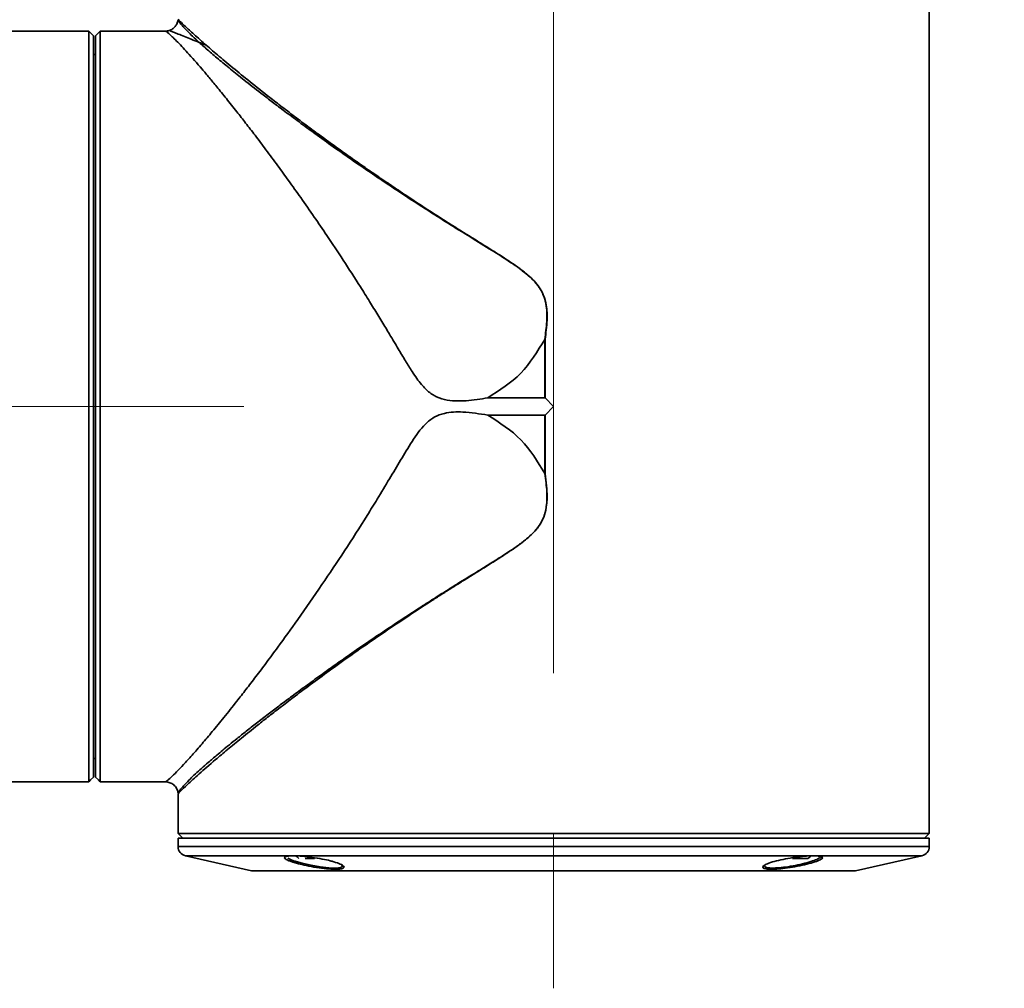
# Model space of a CAD drawing. Header units: millimetres. Extents: x 0 to 3360, y 0 to 2379.
# Tile 17 of 21: x 1440 to 1545, y 1935 to 2038. Entities that reach past the tile are written whole.
import ezdxf

# ---------------------------------------------------------------- set-up
doc = ezdxf.new("R2010")
doc.units = ezdxf.units.MM
doc.header["$LTSCALE"] = 8
doc.linetypes.add('CENTERX2', pattern=[20.32, 12.7, -2.54, 2.54, -2.54])
doc.layers.get('0').update_dxf_attribs({"lineweight": 18})
doc.layers.add('中心线层', color=6, linetype='CENTERX2', lineweight=25)
doc.layers.add('标注层', color=150, linetype='Continuous', lineweight=18)
doc.styles.add('SLDTEXTSTYLE1', font='txt')
doc.dimstyles.new('SLDDIMSTYLE0', dxfattribs={"dimtxt": 28, "dimasz": 32, "dimexe": 0, "dimexo": 0.0625, "dimgap": 7, "dimtad": 1, "dimrnd": 1e-09, "dimzin": 12, "dimdsep": 46, "dimtxsty": 'SLDTEXTSTYLE1', "dimcen": 0.09, "dimdle": 64, "dimadec": 0, "dimazin": 3, "dimtfac": 1, "dimtdec": 3, "dimtmove": 0, "dimatfit": 0, "dimfxl": 1, "dimfrac": 2, "dimtolj": 1, "dimarcsym": 0})

# ---------------------------------------------------------------- blocks, each defined once
blk = doc.blocks.new('*X30')
at = {"layer": '标注层'}
for points in [[(1274, 2099.02), (1278, 2131.02), (1270, 2131.02)], [(1274, 1997.02), (1270, 1965.02), (1278, 1965.02)]]:
    blk.add_hatch(color=256, dxfattribs=at).paths.add_polyline_path(points, flags=0)
for p, q in [((1274, 2099.02), (1274, 2147.02)), ((1498.05, 2099.02), (1258, 2099.02)), ((1274, 1997.02), (1274, 2099.02)), ((1393.82, 1997.02), (1258, 1997.02)), ((1274, 1997.02), (1274, 1949.02))]:
    blk.add_line(p, q, dxfattribs=at)
at = {"layer": '标注层', "insert": (1237.9, 2023.58), "char_height": 28, "width": 106.0559, "attachment_point": 1, "rotation": 90, "style": 'SLDTEXTSTYLE1'}
blk.add_mtext('102', dxfattribs=at)
blk = doc.blocks.new('*X32')
at = {"layer": '标注层'}
for points in [[(1394.51, 2202.63), (1362.51, 2206.63), (1362.51, 2198.63)], [(1496.51, 2202.63), (1528.51, 2198.63), (1528.51, 2206.63)]]:
    blk.add_hatch(color=256, dxfattribs=at).paths.add_polyline_path(points, flags=0)
for p, q in [((1394.51, 1964.73), (1394.51, 2218.63)), ((1496.51, 2070.22), (1496.51, 2218.63)), ((1394.51, 2202.63), (1346.51, 2202.63)), ((1496.51, 2202.63), (1394.51, 2202.63)), ((1496.51, 2202.63), (1544.51, 2202.63))]:
    blk.add_line(p, q, dxfattribs=at)
at = {"layer": '标注层', "insert": (1421.07, 2238.72), "char_height": 28, "width": 106.0559, "attachment_point": 1, "style": 'SLDTEXTSTYLE1'}
blk.add_mtext('102', dxfattribs=at)

msp = doc.modelspace()

# ---------------------------------------------------------------- linework, layer by layer
at = {"color": 7, "linetype": 'Continuous', "lineweight": 35}
for p, q in [((1536.514, 1951.525), (1536.514, 2046.023)), ((1443.514, 2037.023), (1349.016, 2037.023)), ((1447.011, 2037.01), (1443.513, 2037.01)), ((1447.198, 2036.823), (1447.011, 2037.01)), ((1447.011, 2037.01), (1447.011, 2037.01)), ((1447.011, 2037.01), (1447.198, 2036.823)), ((1447.511, 2036.511), (1447.198, 2036.823)), ((1447.513, 2036.511), (1447.511, 2036.511)), ((1447.513, 2036.511), (1447.514, 2036.511)), ((1447.716, 2036.523), (1447.714, 2036.523)), ((1448.216, 2037.023), (1447.716, 2036.523)), ((1455.172, 2037.023), (1448.216, 2037.023)), ((1447.712, 2034.523), (1447.514, 2034.523)), ((1495.577, 2004.192), (1495.596, 2004.19)), ((1495.577, 1997.947), (1495.577, 2004.192)), ((1495.596, 2004.19), (1495.596, 1997.937)), ((1489.509, 1997.947), (1495.577, 1997.947)), ((1495.596, 1997.937), (1495.594, 1997.939)), ((1496.51, 1997.023), (1495.596, 1997.937)), ((1495.596, 1996.109), (1496.51, 1997.023)), ((1495.577, 1996.099), (1489.509, 1996.099)), ((1495.577, 1989.854), (1495.577, 1996.099)), ((1495.594, 1996.107), (1495.596, 1996.109)), ((1495.596, 1996.109), (1495.596, 1989.856)), ((1495.577, 1989.854), (1495.596, 1989.856)), ((1447.514, 1959.523), (1447.712, 1959.523)), ((1435.78, 1957.023), (1443.514, 1957.023)), ((1443.513, 1957.036), (1447.011, 1957.036)), ((1447.011, 1957.036), (1447.198, 1957.223)), ((1447.198, 1957.223), (1447.011, 1957.036)), ((1447.011, 1957.036), (1447.011, 1957.036)), ((1447.198, 1957.223), (1447.511, 1957.534)), ((1447.511, 1957.534), (1447.513, 1957.534)), ((1447.514, 1957.534), (1447.513, 1957.534)), ((1447.713, 1957.534), (1447.716, 1957.534)), ((1447.716, 1957.534), (1448.029, 1957.223)), ((1448.029, 1957.223), (1448.216, 1957.036)), ((1448.216, 1957.036), (1451.713, 1957.036)), ((1451.714, 1957.023), (1455.172, 1957.023)), ((1456.514, 1955.757), (1456.514, 1951.525)), ((1456.514, 1951.525), (1457.014, 1951.025)), ((1456.514, 1951.525), (1536.514, 1951.525)), ((1536.014, 1951.025), (1536.514, 1951.525)), ((1456.514, 1951.023), (1456.514, 1950.123)), ((1496.51, 1951.023), (1456.525, 1951.023)), ((1457.014, 1951.025), (1457.014, 1951.023)), ((1457.014, 1951.025), (1496.51, 1951.025)), ((1496.51, 1951.025), (1536.014, 1951.025)), ((1496.51, 1951.023), (1536.503, 1951.023)), ((1536.014, 1951.023), (1536.014, 1951.025)), ((1536.514, 1950.123), (1536.514, 1951.023)), ((1457.294, 1949.147), (1464.349, 1947.56)), ((1470.041, 1948.873), (1470.041, 1948.873)), ((1470.041, 1948.873), (1471.041, 1948.873)), ((1522.53, 1948.873), (1523.107, 1948.873)), ((1528.678, 1947.56), (1535.733, 1949.147)), ((1464.569, 1947.535), (1528.458, 1947.535)), ((1518.98, 1948.07), (1519.018, 1948.149))]:
    msp.add_line(p, q, dxfattribs=at)
at = {"color": 8, "linetype": 'Continuous', "lineweight": 35}
for p, q in [((1456.514, 1950.123), (1496.51, 1950.123)), ((1496.51, 1950.123), (1536.514, 1950.123)), ((1457.294, 1949.147), (1535.733, 1949.147)), ((1464.349, 1947.56), (1528.678, 1947.56))]:
    msp.add_line(p, q, dxfattribs=at)
at = {"color": 7, "linetype": 'Continuous', "lineweight": 35}
for points in [[(1443.513, 2037.01), (1443.513, 2037.016), (1443.513, 2037.02), (1443.514, 2037.022), (1443.514, 2037.023), (1443.514, 2037.022), (1443.514, 2037.02), (1443.514, 2037.016), (1443.514, 2037.01)], [(1447.011, 1957.036), (1447.011, 1957.305), (1447.01, 1957.922), (1447.01, 1958.883), (1447.01, 1960.178), (1447.009, 1961.796), (1447.009, 1963.723), (1447.009, 1965.942), (1447.009, 1968.433), (1447.008, 1971.175), (1447.008, 1974.144), (1447.008, 1977.314), (1447.008, 1980.656), (1447.008, 1984.142), (1447.008, 1987.741), (1447.008, 1991.421), (1447.008, 1995.15), (1447.008, 1998.896), (1447.008, 2002.625), (1447.008, 2006.305), (1447.008, 2009.904), (1447.008, 2013.39), (1447.008, 2016.732), (1447.008, 2019.901), (1447.008, 2022.87), (1447.009, 2025.613), (1447.009, 2028.104), (1447.009, 2030.323), (1447.009, 2032.25), (1447.01, 2033.868), (1447.01, 2035.163), (1447.01, 2036.123), (1447.011, 2036.741), (1447.011, 2037.01)], [(1447.511, 1957.534), (1447.511, 1957.811), (1447.51, 1958.454), (1447.51, 1959.456), (1447.51, 1960.81), (1447.509, 1962.501), (1447.509, 1964.515), (1447.509, 1966.833), (1447.509, 1969.432), (1447.508, 1972.289), (1447.508, 1975.377), (1447.508, 1978.667), (1447.508, 1982.128), (1447.508, 1985.728), (1447.508, 1989.434), (1447.508, 1993.211), (1447.508, 1997.023), (1447.508, 2000.835), (1447.508, 2004.612), (1447.508, 2008.318), (1447.508, 2011.918), (1447.508, 2015.379), (1447.508, 2018.669), (1447.508, 2021.757), (1447.509, 2024.614), (1447.509, 2027.213), (1447.509, 2029.53), (1447.509, 2031.544), (1447.51, 2033.236), (1447.51, 2034.589), (1447.51, 2035.592), (1447.511, 2036.235), (1447.511, 2036.511)], [(1447.513, 1957.534), (1447.513, 1957.811), (1447.513, 1958.454), (1447.513, 1959.456), (1447.512, 1960.81), (1447.512, 1962.501), (1447.512, 1964.515), (1447.511, 1966.833), (1447.511, 1969.432), (1447.511, 1972.289), (1447.511, 1975.377), (1447.511, 1978.667), (1447.51, 1982.128), (1447.51, 1985.728), (1447.51, 1989.434), (1447.51, 1993.211), (1447.51, 1997.023), (1447.51, 2000.835), (1447.51, 2004.612), (1447.51, 2008.318), (1447.51, 2011.918), (1447.511, 2015.379), (1447.511, 2018.669), (1447.511, 2021.757), (1447.511, 2024.614), (1447.511, 2027.213), (1447.512, 2029.53), (1447.512, 2031.544), (1447.512, 2033.236), (1447.513, 2034.589), (1447.513, 2035.592), (1447.513, 2036.235), (1447.513, 2036.511)], [(1447.514, 2036.511), (1447.514, 2036.232), (1447.514, 2036.01), (1447.514, 2035.867), (1447.514, 2035.818), (1447.514, 2035.867), (1447.513, 2036.01), (1447.513, 2036.232), (1447.513, 2036.511)], [(1447.514, 2036.511), (1447.514, 2036.235), (1447.514, 2035.592), (1447.515, 2034.589), (1447.515, 2034.523)], [(1447.714, 2036.523), (1447.713, 2036.422), (1447.713, 2035.975), (1447.713, 2035.176), (1447.712, 2034.031), (1447.712, 2032.552), (1447.712, 2030.75), (1447.712, 2028.644), (1447.711, 2026.251), (1447.711, 2023.593), (1447.711, 2020.695), (1447.711, 2017.583), (1447.711, 2014.284), (1447.71, 2010.829), (1447.71, 2007.25), (1447.71, 2003.577), (1447.71, 1999.846), (1447.71, 1996.088), (1447.71, 1992.339), (1447.71, 1988.633), (1447.71, 1985.003), (1447.71, 1981.481), (1447.711, 1978.1), (1447.711, 1974.89), (1447.711, 1971.881), (1447.711, 1969.1), (1447.711, 1966.571), (1447.712, 1964.318), (1447.712, 1962.36), (1447.712, 1960.717), (1447.713, 1959.403), (1447.713, 1958.429), (1447.713, 1957.804), (1447.713, 1957.534)], [(1447.716, 2036.523), (1447.716, 2036.422), (1447.715, 2035.975), (1447.715, 2035.176), (1447.715, 2034.031), (1447.715, 2032.552), (1447.714, 2030.75), (1447.714, 2028.644), (1447.714, 2026.251), (1447.714, 2023.593), (1447.713, 2020.695), (1447.713, 2017.583), (1447.713, 2014.284), (1447.713, 2010.829), (1447.713, 2007.25), (1447.713, 2003.577), (1447.713, 1999.846), (1447.713, 1996.088), (1447.713, 1992.339), (1447.713, 1988.633), (1447.713, 1985.003), (1447.713, 1981.481), (1447.713, 1978.1), (1447.713, 1974.89), (1447.713, 1971.881), (1447.714, 1969.1), (1447.714, 1966.571), (1447.714, 1964.318), (1447.714, 1962.36), (1447.715, 1960.717), (1447.715, 1959.403), (1447.715, 1958.429), (1447.716, 1957.804), (1447.716, 1957.534)], [(1448.216, 2037.023), (1448.216, 2036.92), (1448.215, 2036.467), (1448.215, 2035.657), (1448.215, 2034.497), (1448.215, 2032.999), (1448.214, 2031.175), (1448.214, 2029.043), (1448.214, 2026.62), (1448.214, 2023.93), (1448.213, 2020.997), (1448.213, 2017.846), (1448.213, 2014.507), (1448.213, 2011.011), (1448.213, 2007.387), (1448.213, 2003.67), (1448.213, 1999.893), (1448.213, 1996.089), (1448.213, 1992.295), (1448.213, 1988.543), (1448.213, 1984.867), (1448.213, 1981.302), (1448.213, 1977.879), (1448.213, 1974.629), (1448.213, 1971.581), (1448.214, 1968.764), (1448.214, 1966.202), (1448.214, 1963.919), (1448.214, 1961.936), (1448.215, 1960.27), (1448.215, 1958.936), (1448.215, 1957.947), (1448.216, 1957.312), (1448.216, 1957.036)], [(1447.514, 1959.523), (1447.513, 1959.698), (1447.513, 1960.221), (1447.513, 1961.089), (1447.512, 1962.291), (1447.512, 1963.818), (1447.512, 1965.655), (1447.512, 1967.785), (1447.511, 1970.188), (1447.511, 1972.841), (1447.511, 1975.72), (1447.511, 1978.799), (1447.511, 1982.047), (1447.511, 1985.435), (1447.51, 1988.931), (1447.51, 1992.503), (1447.51, 1996.117), (1447.51, 1999.739), (1447.51, 2003.336), (1447.51, 2006.874), (1447.511, 2010.321), (1447.511, 2013.643), (1447.511, 2016.809), (1447.511, 2019.791), (1447.511, 2022.561), (1447.511, 2025.092), (1447.512, 2027.361), (1447.512, 2029.347), (1447.512, 2031.031), (1447.512, 2032.397), (1447.513, 2033.433), (1447.513, 2034.129), (1447.513, 2034.479), (1447.514, 2034.523)], [(1447.515, 1959.523), (1447.515, 1959.456), (1447.514, 1958.454), (1447.514, 1957.811), (1447.514, 1957.534)], [(1447.513, 1957.534), (1447.513, 1957.814), (1447.513, 1958.036), (1447.514, 1958.179), (1447.514, 1958.228), (1447.514, 1958.179), (1447.514, 1958.036), (1447.514, 1957.814), (1447.514, 1957.534)], [(1443.513, 1957.036), (1443.513, 1957.03), (1443.513, 1957.026), (1443.514, 1957.024), (1443.514, 1957.023), (1443.514, 1957.024), (1443.514, 1957.026), (1443.514, 1957.03), (1443.514, 1957.036)], [(1473.965, 1948.153), (1474.04, 1948.051), (1473.837, 1947.906), (1473.32, 1947.842), (1472.568, 1947.865), (1471.663, 1947.965), (1470.686, 1948.133), (1469.729, 1948.349), (1469.086, 1948.53), (1469.002, 1948.557), (1468.921, 1948.584), (1468.621, 1948.692), (1468.194, 1948.896)], [(1469.084, 1949.109), (1469.181, 1949.027), (1469.391, 1948.873)], [(1523.587, 1948.863), (1523.8, 1949.017), (1523.887, 1949.09)]]:
    msp.add_lwpolyline(points, dxfattribs=at)
for centre, radius, start, end in [((1452.513, 1957.035), 0.8, 179.93592, 180.84107), ((1457.514, 1950.123), 1, 180, 257.31962), ((1535.514, 1950.123), 1, 282.68038, 0), ((1464.569, 1948.535), 1, 257.31962, 270), ((1528.458, 1948.535), 1, 270, 282.68038)]:
    msp.add_arc(centre, radius, start, end, dxfattribs=at)
for points, knots in [([(1456.507, 2038.183), (1456.479, 2038.056), (1456.425, 2037.806), (1456.21, 2037.485), (1455.926, 2037.226), (1455.691, 2037.131), (1455.572, 2037.083)], [0, 0, 0, 0, 0.3862485, 0.764353, 1.1408915, 1.5217301, 1.5217301, 1.5217301, 1.5217301]), ([(1456.514, 2038.289), (1456.53, 2038.27), (1456.564, 2038.231), (1456.836, 2037.954), (1457.34, 2037.473), (1458.168, 2036.7), (1459.06, 2035.914), (1459.518, 2035.511)], [0, 0, 0, 0, 0.6724671, 1.3680195, 2.0609752, 3.050366, 4.0931162, 4.0931162, 4.0931162, 4.0931162]), ([(1455.581, 2037.087), (1455.579, 2037.086), (1455.452, 2037.024), (1455.305, 2037.023), (1455.161, 2037.022)], [0, 0, 0, 0, 0.00709363, 0.42759196, 0.42759196, 0.42759196, 0.42759196]), ([(1489.509, 1997.947), (1489.124, 1997.879), (1488.36, 1997.746), (1487.2, 1997.623), (1486.035, 1997.586), (1484.866, 1997.707), (1483.946, 1998.053), (1483.299, 1998.494), (1482.843, 1998.899), (1482.392, 1999.407), (1481.92, 2000.029), (1481.357, 2000.863), (1480.706, 2001.923), (1479.909, 2003.252), (1479.213, 2004.424), (1478.632, 2005.395), (1478.218, 2006.08), (1477.787, 2006.79), (1477.35, 2007.506), (1476.731, 2008.511), (1475.651, 2010.229), (1474.131, 2012.59), (1472.491, 2015.058), (1470.98, 2017.273), (1469.621, 2019.223), (1468.327, 2021.039), (1467.089, 2022.742), (1465.895, 2024.357), (1464.752, 2025.872), (1463.72, 2027.217), (1462.695, 2028.53), (1461.662, 2029.828), (1460.679, 2031.037), (1459.821, 2032.073), (1458.735, 2033.358), (1457.501, 2034.766), (1456.295, 2036.038), (1455.422, 2036.864), (1455.255, 2036.97), (1455.172, 2037.023)], [0, 0, 0, 0, 0.8522247, 1.6889864, 2.539514, 3.3867093, 4.2350877, 4.64689, 5.0873949, 5.5600569, 6.1266531, 6.7899209, 7.7563591, 8.8456786, 10.1904583, 10.7581572, 11.3498974, 11.9656379, 12.6054214, 13.2218886, 14.6090359, 17.180209, 19.6388575, 21.5314311, 23.5873419, 25.4572958, 27.1413918, 29.0375131, 30.8239926, 32.4056381, 33.9308133, 35.8328487, 37.6505267, 39.1864678, 40.6880881, 44.1642497, 47.4848963, 50.8564191, 54.2542506, 54.2542506, 54.2542506, 54.2542506]), ([(1495.564, 2004.176), (1495.655, 2004.805), (1495.837, 2006.064), (1495.799, 2007.675), (1495.447, 2008.909), (1494.825, 2010.027), (1493.548, 2011.279), (1491.695, 2012.555), (1489.577, 2013.889), (1487.3, 2015.283), (1485.027, 2016.694), (1482.514, 2018.296), (1480.026, 2019.917), (1477.583, 2021.551), (1475.386, 2023.054), (1473.335, 2024.488), (1471.371, 2025.892), (1469.63, 2027.161), (1468.097, 2028.299), (1466.759, 2029.309), (1465.298, 2030.428), (1463.794, 2031.605), (1462.263, 2032.833), (1460.94, 2033.921), (1459.747, 2034.932), (1459.089, 2035.52), (1458.759, 2035.815)], [0, 0, 0, 0, 1.5941403, 3.1917443, 3.9934041, 4.7897309, 6.3740609, 8.4216738, 10.4489966, 12.6979253, 15.2165458, 17.3284677, 20.4596318, 23.0843701, 25.3029822, 27.8527988, 30.2221073, 32.4107527, 34.4198232, 36.2512345, 37.9074927, 40.6915817, 43.1227129, 45.5320344, 47.9708193, 50.4372704, 50.4372704, 50.4372704, 50.4372704]), ([(1459.518, 2035.511), (1459.392, 2035.562), (1459.154, 2035.658), (1458.903, 2035.755), (1458.778, 2035.807), (1458.763, 2035.813), (1458.76, 2035.814), (1458.759, 2035.815), (1458.759, 2035.815), (1458.759, 2035.815), (1458.759, 2035.815)], [0, 0, 0, 0, 0.40882445, 0.77148894, 0.80582099, 0.81457484, 0.81685151, 0.8174631, 0.81769361, 0.81772638, 0.81772638, 0.81772638, 0.81772638]), ([(1459.518, 2035.511), (1459.962, 2035.127), (1460.875, 2034.337), (1462.531, 2032.955), (1464.429, 2031.413), (1466.259, 2029.968), (1467.981, 2028.638), (1469.519, 2027.471), (1471.108, 2026.289), (1472.748, 2025.089), (1474.443, 2023.873), (1476.015, 2022.765), (1477.45, 2021.77), (1478.739, 2020.888), (1480.208, 2019.898), (1481.937, 2018.752), (1483.506, 2017.73), (1484.801, 2016.898), (1486.213, 2016.005), (1487.87, 2014.97), (1489.676, 2013.848), (1491.138, 2012.924), (1492.537, 2011.997), (1493.964, 2010.924), (1495.001, 2009.802), (1495.524, 2008.711), (1495.803, 2007.601), (1495.852, 2006.068), (1495.688, 2004.863), (1495.596, 2004.19)], [0, 0, 0, 0, 2.9767489, 6.1242795, 9.1689297, 12.4224243, 14.3744306, 16.4444494, 18.632883, 20.5224933, 22.5625732, 24.7532658, 26.0268363, 27.4723513, 29.0898106, 30.879223, 33.077146, 34.0816333, 34.9436494, 37.4675807, 39.1708428, 40.4361773, 41.9162276, 43.4701865, 44.9978873, 45.7505863, 46.532418, 47.9007623, 49.6315729, 49.6315729, 49.6315729, 49.6315729]), ([(1495.564, 2004.176), (1494.796, 2002.896), (1493.266, 2000.345), (1490.758, 1998.744), (1489.509, 1997.947)], [0, 0, 0, 0, 4.4196544, 8.8080826, 8.8080826, 8.8080826, 8.8080826]), ([(1495.577, 2004.192), (1495.576, 2004.191), (1495.573, 2004.19), (1495.568, 2004.185), (1495.566, 2004.18), (1495.564, 2004.176)], [0, 0, 0, 0, 0.003757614, 0.008262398, 0.02036286, 0.02036286, 0.02036286, 0.02036286]), ([(1495.594, 1997.939), (1495.592, 1997.941), (1495.587, 1997.944), (1495.581, 1997.946), (1495.578, 1997.947), (1495.577, 1997.947)], [0, 0, 0, 0, 0.009136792, 0.016686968, 0.019533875, 0.019533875, 0.019533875, 0.019533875]), ([(1489.509, 1996.099), (1488.625, 1996.242), (1487.092, 1996.491), (1485.314, 1996.434), (1484.308, 1996.131), (1483.6, 1995.795), (1482.527, 1994.925), (1481.418, 1993.302), (1480.216, 1991.312), (1478.995, 1989.254), (1477.811, 1987.285), (1476.219, 1984.702), (1474.245, 1981.625), (1471.769, 1977.908), (1469.389, 1974.481), (1467.422, 1971.754), (1465.941, 1969.75), (1464.809, 1968.247), (1463.758, 1966.877), (1462.612, 1965.41), (1461.402, 1963.892), (1460.165, 1962.38), (1459.024, 1961.027), (1457.992, 1959.84), (1457.085, 1958.837), (1456.321, 1958.046), (1455.724, 1957.458), (1455.284, 1957.09), (1455.208, 1957.044), (1455.172, 1957.023)], [0, 0, 0, 0, 1.9530162, 3.3829076, 3.8153481, 4.2336184, 5.0841168, 6.7839517, 8.4834091, 10.1844039, 12.0492751, 13.5797928, 16.977125, 20.3584155, 24.0343776, 27.1330371, 28.9503363, 30.6874744, 32.3447798, 33.9226576, 36.2769061, 38.5284363, 40.6794948, 43.0159735, 45.2809494, 47.4790373, 49.7175669, 52.0898789, 54.2526842, 54.2526842, 54.2526842, 54.2526842]), ([(1495.564, 1989.869), (1494.8, 1991.145), (1493.27, 1993.697), (1490.763, 1995.298), (1489.509, 1996.099)], [0, 0, 0, 0, 4.4029486, 8.808073, 8.808073, 8.808073, 8.808073]), ([(1495.577, 1996.099), (1495.579, 1996.099), (1495.585, 1996.1), (1495.59, 1996.104), (1495.593, 1996.106), (1495.594, 1996.107)], [0, 0, 0, 0, 0.007242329, 0.016737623, 0.019520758, 0.019520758, 0.019520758, 0.019520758]), ([(1495.596, 1989.856), (1495.658, 1989.428), (1495.773, 1988.628), (1495.837, 1987.42), (1495.767, 1986.293), (1495.489, 1985.19), (1494.992, 1984.295), (1494.389, 1983.588), (1493.79, 1983.028), (1493.127, 1982.496), (1492.391, 1981.961), (1491.517, 1981.374), (1490.473, 1980.701), (1489.272, 1979.945), (1488.059, 1979.192), (1486.917, 1978.479), (1485.843, 1977.804), (1485.087, 1977.328), (1484.345, 1976.856), (1482.768, 1975.84), (1480.371, 1974.263), (1477.47, 1972.297), (1474.961, 1970.545), (1472.665, 1968.9), (1470.713, 1967.465), (1469.032, 1966.207), (1467.558, 1965.083), (1466.214, 1964.041), (1464.769, 1962.901), (1463.271, 1961.696), (1461.781, 1960.467), (1460.216, 1959.146), (1458.719, 1957.841), (1457.469, 1956.701), (1456.666, 1955.926), (1456.564, 1955.813), (1456.514, 1955.757)], [0, 0, 0, 0, 0.9365227, 1.7531628, 2.6216211, 3.3775092, 4.2004505, 4.8186326, 5.3874478, 5.9799847, 6.6640379, 7.3680998, 8.2727936, 9.3784006, 10.4764893, 11.4161364, 12.3555774, 13.2948141, 13.4122352, 14.3271212, 17.5155301, 19.958608, 22.5359132, 24.8846847, 26.9865903, 28.7767698, 30.4872751, 32.1184089, 33.6706294, 36.0114653, 38.2398337, 40.3580909, 43.8269392, 47.097117, 50.4066088, 53.726203, 53.726203, 53.726203, 53.726203]), ([(1495.564, 1989.869), (1495.566, 1989.866), (1495.568, 1989.861), (1495.573, 1989.856), (1495.576, 1989.855), (1495.577, 1989.854)], [0, 0, 0, 0, 0.012292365, 0.016770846, 0.020385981, 0.020385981, 0.020385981, 0.020385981]), ([(1455.16, 1957.024), (1455.326, 1957.007), (1455.653, 1956.975), (1456.074, 1956.711), (1456.393, 1956.335), (1456.469, 1956.019), (1456.507, 1955.859)], [0, 0, 0, 0, 0.4971937, 0.9768366, 1.4541569, 1.9414661, 1.9414661, 1.9414661, 1.9414661]), ([(1468.956, 1948.407), (1469.077, 1948.372), (1469.442, 1948.268), (1470.213, 1948.087), (1471.26, 1947.893), (1472.328, 1947.755), (1473.229, 1947.702), (1473.874, 1947.738), (1474.207, 1947.853), (1474.2, 1948.034), (1473.84, 1948.263), (1473.275, 1948.464), (1472.604, 1948.648), (1471.838, 1948.818), (1470.791, 1948.991), (1469.726, 1949.108), (1468.822, 1949.154), (1468.172, 1949.125), (1467.834, 1949.026), (1467.842, 1948.866), (1468.143, 1948.691), (1468.496, 1948.554), (1468.713, 1948.482), (1468.848, 1948.439), (1468.92, 1948.418), (1468.956, 1948.407)], [0, 0, 0, 0, 0.3117572, 0.9402398, 1.6730727, 2.3925334, 3.0927161, 3.7787059, 4.4630111, 5.1583523, 5.8717284, 6.6235984, 6.9353693, 7.563928, 8.2917856, 9.0062105, 9.7060075, 10.396464, 11.0857313, 11.7820601, 12.4914241, 12.864807, 13.0566856, 13.1532924, 13.2500948, 13.2500948, 13.2500948, 13.2500948]), ([(1519.734, 1947.717), (1519.85, 1947.718), (1520.202, 1947.723), (1520.947, 1947.787), (1521.959, 1947.93), (1523.014, 1948.135), (1523.968, 1948.374), (1524.706, 1948.619), (1525.128, 1948.841), (1525.177, 1949.014), (1524.861, 1949.119), (1524.352, 1949.147), (1523.737, 1949.134), (1522.997, 1949.083), (1521.978, 1948.958), (1520.923, 1948.774), (1519.973, 1948.547), (1519.238, 1948.301), (1518.816, 1948.063), (1518.766, 1947.867), (1519.034, 1947.763), (1519.353, 1947.728), (1519.559, 1947.718), (1519.675, 1947.717), (1519.734, 1947.717)], [0, 0, 0, 0, 0.311878, 0.941283, 1.6297241, 2.3330746, 3.054666, 3.7888205, 4.5246106, 5.2513471, 5.9632597, 6.6233054, 6.9351682, 7.5644832, 8.2563549, 8.9582442, 9.6745438, 10.4043381, 11.1408103, 11.8727727, 12.5894192, 12.9148279, 13.0814382, 13.2491759, 13.2491759, 13.2491759, 13.2491759]), ([(1524.944, 1949.069), (1524.946, 1949.067), (1525, 1949.02), (1524.796, 1948.877), (1524.316, 1948.654), (1523.519, 1948.405), (1522.539, 1948.169), (1521.486, 1947.977), (1520.546, 1947.864), (1519.97, 1947.837), (1519.508, 1947.844), (1519.114, 1947.886), (1519.011, 1947.981), (1518.96, 1948.029)], [0, 0, 0, 0, 0.0390027, 0.7190072, 1.4151173, 2.1258773, 2.8433374, 3.5547947, 4.2484105, 4.8261318, 4.9851712, 5.6295041, 6.2734616, 6.2734616, 6.2734616, 6.2734616]), ([(1521.952, 1948.873), (1522.138, 1948.873), (1522.509, 1948.873), (1523.004, 1948.873), (1523.374, 1948.873), (1523.583, 1948.873), (1523.582, 1948.873), (1523.581, 1948.873)], [0, 0, 0, 0, 0.3500851, 0.700173, 1.050258, 1.4003453, 1.6289204, 1.6289204, 1.6289204, 1.6289204])]:
    msp.add_open_spline(points, degree=3, knots=knots, dxfattribs=at)
at = {"color": 8, "linetype": 'Continuous', "lineweight": 35}
for points, knots in [([(1458.759, 2035.815), (1458.516, 2036.038), (1458.059, 2036.459), (1457.499, 2037.017), (1457.172, 2037.366), (1456.991, 2037.565), (1456.923, 2037.642), (1456.865, 2037.708), (1456.775, 2037.813), (1456.701, 2037.903), (1456.65, 2037.971), (1456.616, 2038.017), (1456.574, 2038.073), (1456.533, 2038.131), (1456.51, 2038.167), (1456.507, 2038.171), (1456.506, 2038.174)], [0, 0, 0, 0, 0.5626561, 1.0626457, 1.6425586, 1.7631662, 1.8735744, 1.9738463, 2.0640304, 2.3817739, 2.4677109, 2.4925117, 2.6822575, 2.8968518, 3.0924661, 3.2676038, 3.2676038, 3.2676038, 3.2676038]), ([(1455.582, 2037.086), (1455.605, 2037.077), (1455.651, 2037.059), (1456.004, 2036.917), (1456.521, 2036.71), (1457.172, 2036.449), (1457.916, 2036.152), (1458.472, 2035.93), (1458.759, 2035.815)], [0, 0, 0, 0, 0.5567711, 1.1185946, 1.7062282, 2.3089472, 2.8467452, 3.4216749, 3.4216749, 3.4216749, 3.4216749]), ([(1456.506, 1955.873), (1456.507, 1955.875), (1456.51, 1955.878), (1456.535, 1955.916), (1456.567, 1955.96), (1456.603, 1956.012), (1456.67, 1956.106), (1456.818, 1956.286), (1457.058, 1956.555), (1457.361, 1956.882), (1457.776, 1957.307), (1458.337, 1957.847), (1458.992, 1958.445), (1459.753, 1959.114), (1460.52, 1959.769), (1461.28, 1960.403), (1461.995, 1960.991), (1462.828, 1961.665), (1463.788, 1962.433), (1464.89, 1963.299), (1466.05, 1964.196), (1467.262, 1965.118), (1468.522, 1966.064), (1469.939, 1967.111), (1471.521, 1968.262), (1473.221, 1969.475), (1475.087, 1970.783), (1477.178, 1972.219), (1479.623, 1973.861), (1481.923, 1975.367), (1483.847, 1976.6), (1485.163, 1977.431), (1486.596, 1978.325), (1488.122, 1979.266), (1489.705, 1980.243), (1491.053, 1981.087), (1492.2, 1981.841), (1493.282, 1982.617), (1494.265, 1983.443), (1494.988, 1984.291), (1495.408, 1985.097), (1495.621, 1985.723), (1495.748, 1986.392), (1495.808, 1987.123), (1495.794, 1987.962), (1495.718, 1988.891), (1495.616, 1989.537), (1495.564, 1989.869)], [0, 0, 0, 0, 0.5374913, 1.174027, 1.8511116, 1.9255198, 2.4564805, 3.8862158, 5.0072681, 6.0335594, 7.5435568, 9.1091757, 10.5934903, 12.0856569, 13.7587357, 14.7818397, 15.9145439, 17.1590585, 18.5176796, 19.9926236, 21.5859886, 22.9385815, 24.4095608, 26.000288, 27.7117757, 29.5445244, 31.3169685, 33.3598277, 35.6731725, 38.2547731, 39.6850506, 40.8495201, 41.7481708, 43.4539128, 44.8168491, 45.8395652, 46.9349796, 47.8127385, 48.7348592, 49.7242972, 50.2056114, 50.6998827, 51.1546988, 51.6821701, 52.2880291, 52.9747227, 53.7057206, 53.7057206, 53.7057206, 53.7057206])]:
    msp.add_open_spline(points, degree=3, knots=knots, dxfattribs=at)
at = {"layer": '中心线层', "linetype": 'CENTERX2', "lineweight": 18}
for p, q in [((1496.51, 2070.223), (1496.51, 2034.223)), ((1496.514, 2070.223), (1496.514, 1951.525)), ((1447.011, 1997.023), (1393.823, 1997.023)), ((1447.011, 1997.023), (1447.511, 1997.023)), ((1447.511, 1997.023), (1463.514, 1997.023)), ((1496.514, 1951.525), (1496.514, 1935.025))]:
    msp.add_line(p, q, dxfattribs=at)

# ---------------------------------------------------------------- dimensions: what is measured, and where the dimension line sits
at = {"layer": '标注层'}
for base, p1, p2, angle, picture, middle in [((1394.514, 2202.625), (1496.51, 2070.223), (1394.514, 1964.725), 0, '*X32', (1445.512, 2202.625)), ((1273.996, 2099.023), (1393.823, 1997.023), (1498.046, 2099.023), 270, '*X30', (1273.996, 2048.023))]:
    dim = msp.add_linear_dim(base=base, p1=p1, p2=p2, angle=angle, dimstyle='SLDDIMSTYLE0', override={"dimsah": 1, "dimtzin": 12}, dxfattribs=at)
    dim.commit()
    dim.dimension.update_dxf_attribs({"geometry": picture, "text_midpoint": middle, "dimtype": 160})

doc.saveas('drawing.dxf')
